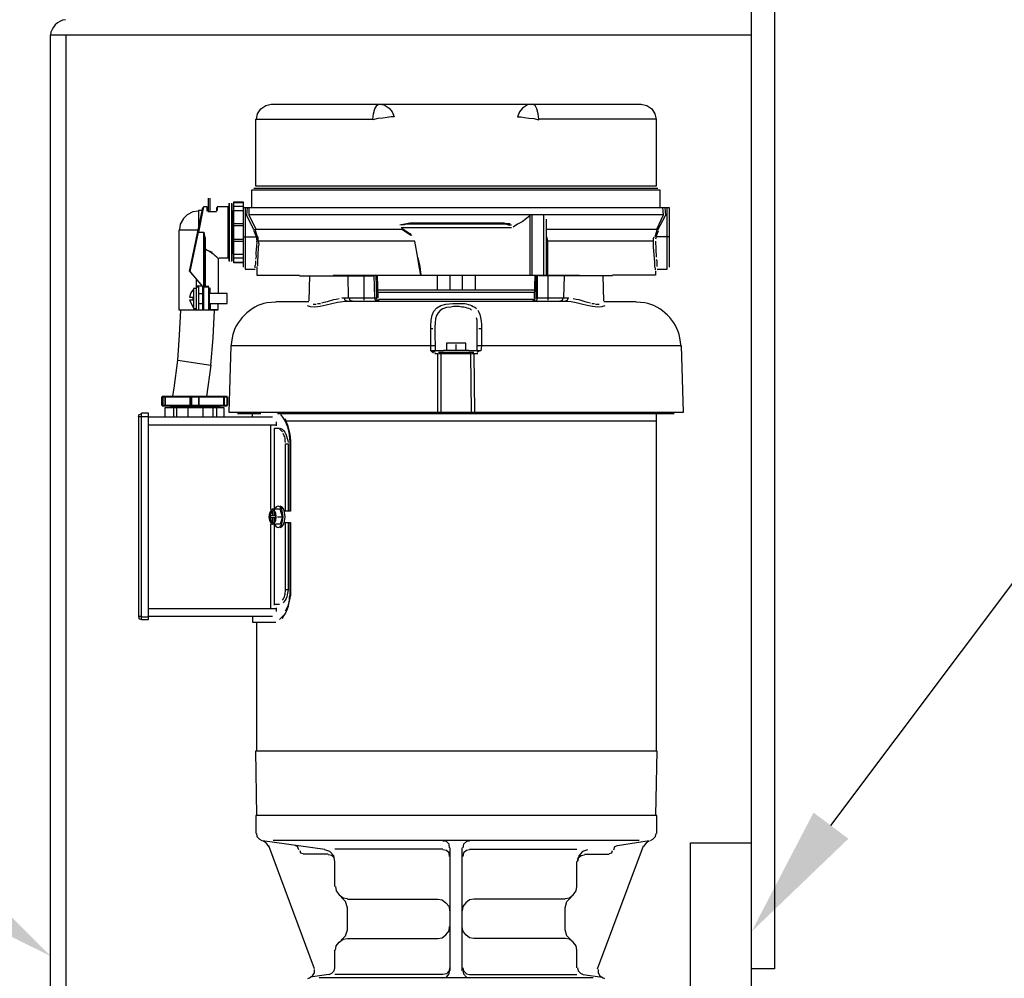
# Model space of a CAD drawing. Header units: inches. Extents: x -165 to 872, y 12 to 168.
# Tile 13 of 17: x 459 to 475, y 135 to 150. Entities that reach past the tile are written whole.
import ezdxf
from ezdxf import colors
from ezdxf.entities.mleader import LeaderData, LeaderLine
from ezdxf.math import Vec2, Vec3

# ---------------------------------------------------------------- set-up
doc = ezdxf.new("R2010")
doc.units = ezdxf.units.IN
doc.header["$MEASUREMENT"] = 0
for name, color, linetype in [('A-ANNO-DIMS', 1, 'Continuous'), ('A-DETL-MEDM', 3, 'Continuous'), ('A-DETL-THIN', 1, 'Continuous'), ('S-ANNO-NOTE', 2, 'Continuous')]:
    doc.layers.add(name, color=color, linetype=linetype)
doc.styles.add('Annotative', font='romans.shx', dxfattribs={"width": 0.8, "height": 0.125})
doc.dimstyles.new('Annotative', dxfattribs={"dimscale": 0, "dimtxt": 0.125, "dimasz": 0.125, "dimexe": 0.18, "dimexo": 0.0625, "dimgap": 0.09, "dimtad": 1, "dimdec": 3, "dimzin": 3, "dimdsep": 46, "dimlunit": 4, "dimtxsty": 'Annotative', "dimcen": 0.09, "dimclrt": 2, "dimazin": 2, "dimtfac": 1, "dimtdec": 3, "dimtmove": 0, "dimatfit": 0, "dimfxl": 1, "dimtfill": 1, "dimfrac": 2, "dimtolj": 1, "dimtzin": 0, "dimarcsym": 0})

# ---------------------------------------------------------------- blocks, each defined once
blk = doc.blocks.new('*D16')
at = {"layer": 'A-ANNO-DIMS', "color": 0, "lineweight": -2, "transparency": 16777216}
for p, q in [((459.709, 150.679), (459.709, 166.701)), ((471.143, 150.679), (471.143, 166.701)), ((469.643, 164.541), (461.209, 164.541))]:
    blk.add_line(p, q, dxfattribs=at)
at = {"layer": 'A-ANNO-DIMS', "color": 0, "transparency": 16777216}
for points in [[(461.209, 164.791), (461.209, 164.291), (459.709, 164.541)], [(469.643, 164.791), (469.643, 164.291), (471.143, 164.541)]]:
    blk.add_solid(points, dxfattribs=at)
at = {"layer": 'Defpoints', "color": 0, "transparency": 16777216}
for p in [(459.709, 164.541), (459.709, 149.929), (471.143, 149.929)]:
    blk.add_point(p, dxfattribs=at)
at = {"layer": 'A-ANNO-DIMS', "color": 2, "transparency": 16777216, "char_height": 1.5, "attachment_point": 5, "style": 'Annotative', "bg_fill": 3, "box_fill_scale": 1.25, "bg_fill_color": 256, "bg_fill_true_color": 13158600, "bg_fill_transparency": 0}
for s, insert in [('\\A1;1\'-6"', (465.426, 166.514)), ('\\A1;MAX\\P', (465.426, 162.711))]:
    blk.add_mtext(s, dxfattribs=dict(at, insert=insert))

msp = doc.modelspace()

# ---------------------------------------------------------------- linework, layer by layer
at = {"layer": 'A-DETL-MEDM', "lineweight": -3}
for p, q in [((471.1427, 99.112), (471.1427, 160.891)), ((471.516, 160.891), (471.516, 134.6996)), ((459.7088, 123.8091), (459.7088, 149.929)), ((471.1427, 149.929), (459.7088, 149.929)), ((459.9588, 149.929), (459.9588, 123.8091)), ((470.1461, 124.3064), (470.1461, 136.7532)), ((470.1461, 136.7532), (471.1427, 136.7532)), ((471.516, 134.6996), (471.1427, 134.6996))]:
    msp.add_line(p, q, dxfattribs=at)
msp.add_arc((459.9914, 149.9005), 0.2841, 97.26286, 174.2337, dxfattribs=at)
at = {"layer": 'A-DETL-THIN', "lineweight": -3}
for p, q in [((463.0872, 148.6491), (463.138, 148.7304)), ((463.138, 148.7304), (463.2194, 148.7813)), ((463.2194, 148.7813), (463.3109, 148.8016)), ((463.3109, 148.8016), (469.3414, 148.8016)), ((464.9787, 148.6491), (464.9991, 148.7304)), ((464.9991, 148.7304), (465.0296, 148.7813)), ((465.0296, 148.7813), (465.0702, 148.8016)), ((465.0702, 148.8016), (465.1516, 148.7915)), ((465.1516, 148.7915), (465.233, 148.7406)), ((465.233, 148.7406), (465.2838, 148.6796)), ((467.4092, 148.7406), (467.3584, 148.6796)), ((467.4906, 148.7915), (467.4092, 148.7406)), ((467.5719, 148.8016), (467.4906, 148.7915)), ((467.6126, 148.7813), (467.5719, 148.8016)), ((467.6431, 148.7304), (467.6126, 148.7813)), ((467.6635, 148.6491), (467.6431, 148.7304)), ((469.3414, 148.8016), (469.433, 148.7813)), ((469.433, 148.7813), (469.5143, 148.7304)), ((469.5143, 148.7304), (469.5652, 148.6491)), ((463.0567, 147.4662), (463.0567, 148.5576)), ((463.0567, 148.5576), (464.9686, 148.5576)), ((463.0669, 148.5576), (463.0872, 148.6491)), ((464.9686, 148.5576), (464.9787, 148.6491)), ((465.0499, 148.5677), (464.9686, 148.5474)), ((465.1313, 148.5779), (465.0499, 148.5677)), ((465.2025, 148.5881), (465.1313, 148.5779)), ((465.2635, 148.5982), (465.2025, 148.5881)), ((465.3143, 148.5982), (465.2635, 148.5982)), ((465.2838, 148.6796), (465.3143, 148.5982)), ((467.3584, 148.6796), (467.3279, 148.5982)), ((467.3279, 148.5982), (467.3787, 148.5982)), ((467.3787, 148.5982), (467.4397, 148.5881)), ((467.4397, 148.5881), (467.5109, 148.5779)), ((467.5109, 148.5779), (467.5923, 148.5677)), ((467.5923, 148.5677), (467.6736, 148.5474)), ((467.6736, 148.5576), (467.6635, 148.6491)), ((469.5855, 148.5576), (467.6736, 148.5576)), ((469.5652, 148.6491), (469.5855, 148.5576)), ((469.5855, 148.5576), (469.5855, 147.4662)), ((462.9957, 147.1205), (462.9957, 147.4052)), ((462.9957, 147.4052), (469.6465, 147.4052)), ((463.0262, 147.4357), (469.616, 147.4357)), ((469.5855, 147.4662), (463.0567, 147.4662)), ((469.6465, 147.4052), (469.6465, 147.1205)), ((462.2838, 147.273), (462.2838, 147.0493)), ((462.3143, 147.0493), (462.3143, 147.273)), ((461.9787, 146.073), (462.1923, 147.1205)), ((462.2024, 147.1306), (462.1211, 146.7137)), ((462.2635, 147.1306), (462.2024, 147.1306)), ((462.2635, 147.0595), (462.2635, 147.1306)), ((462.2736, 147.0595), (462.2736, 147.1205)), ((462.416, 147.1205), (462.416, 147.0595)), ((462.6092, 147.1306), (462.4262, 147.1306)), ((462.4262, 147.1306), (462.4262, 147.0696)), ((462.6092, 146.2967), (462.6092, 147.1306)), ((462.6194, 147.1815), (462.6194, 146.2459)), ((462.6296, 146.2357), (462.6296, 147.1917)), ((462.6601, 147.1917), (462.6601, 146.2357)), ((462.6702, 146.2459), (462.6702, 147.1815)), ((462.7008, 146.2154), (462.7008, 147.212)), ((462.7008, 147.212), (462.8533, 147.212)), ((462.7008, 147.2018), (462.8533, 147.2018)), ((462.7008, 147.1408), (462.8533, 147.1408)), ((462.8533, 147.212), (462.8533, 146.1442)), ((462.8533, 147.1205), (469.7991, 147.1205)), ((462.8838, 147.1205), (462.8838, 146.1137)), ((462.9143, 146.9883), (462.9245, 147.1205)), ((462.9448, 147.1205), (462.9448, 146.9984)), ((469.7075, 146.9984), (469.6974, 147.1205)), ((469.7279, 147.1205), (469.7381, 146.9883)), ((469.7686, 146.1137), (469.7686, 147.1205)), ((469.7991, 147.1205), (469.7991, 146.1442)), ((461.877, 146.9374), (461.8262, 146.8459)), ((461.938, 146.9984), (461.877, 146.9374)), ((462.0296, 147.0493), (461.938, 146.9984)), ((462.1211, 147.0595), (462.0296, 147.0493)), ((462.1819, 147.0696), (462.1211, 147.0696)), ((462.1211, 147.0696), (462.1211, 146.7713)), ((462.416, 147.0493), (462.2736, 147.0493)), ((462.6804, 146.3578), (462.6804, 147.0696)), ((462.7008, 147.0696), (462.8533, 147.0696)), ((463.0262, 146.7544), (462.9143, 146.9883)), ((469.7075, 146.9984), (462.9448, 146.9984)), ((462.9448, 146.9984), (463.0567, 146.7645)), ((467.4703, 146.9374), (467.3991, 146.8866)), ((467.5313, 146.9883), (467.4703, 146.9374)), ((467.5313, 146.012), (467.5313, 146.9883)), ((467.5618, 146.9984), (467.5618, 146.012)), ((467.755, 146.012), (467.755, 146.9984)), ((467.7957, 146.9273), (467.7957, 146.012)), ((469.5957, 146.7645), (469.7075, 146.9984)), ((469.616, 146.7544), (469.7381, 146.9883)), ((461.8262, 146.8459), (461.816, 146.7544)), ((462.7008, 146.8561), (462.8533, 146.8561)), ((462.7008, 146.8256), (462.8533, 146.8256)), ((463.0567, 146.7645), (463.0262, 146.7544)), ((463.0872, 146.6425), (463.0475, 146.7615)), ((463.0567, 146.7645), (465.4364, 146.7645)), ((465.4058, 146.8357), (465.5686, 146.8662)), ((465.477, 146.8357), (465.4262, 146.8357)), ((467.2262, 146.7849), (465.4262, 146.7849)), ((465.5889, 146.6628), (465.4364, 146.7645)), ((465.4465, 146.7747), (465.5686, 146.6934)), ((465.5075, 146.8459), (465.477, 146.8357)), ((467.1448, 146.8459), (465.5075, 146.8459)), ((465.5686, 146.8662), (467.1041, 146.8662)), ((467.1041, 146.8662), (467.1347, 146.8561)), ((467.1347, 146.8561), (467.2058, 146.8561)), ((467.1448, 146.8459), (467.1753, 146.8357)), ((467.1753, 146.8357), (467.2262, 146.8357)), ((467.3279, 146.8459), (467.2567, 146.7951)), ((467.3991, 146.8866), (467.3279, 146.8459)), ((467.7957, 146.7645), (469.5957, 146.7645)), ((469.6058, 146.7645), (469.5652, 146.6425)), ((461.8058, 145.4425), (461.8058, 146.7544)), ((461.8058, 146.7544), (462.1176, 146.7544)), ((461.9889, 146.073), (462.1211, 146.7137)), ((462.1211, 146.7137), (462.2126, 146.7137)), ((462.2126, 145.8188), (462.2126, 146.7137)), ((462.2126, 146.7137), (462.2228, 146.6527)), ((462.2228, 146.6527), (462.2228, 145.8289)), ((462.2228, 146.6527), (462.233, 146.6222)), ((462.233, 146.6222), (462.233, 145.8289)), ((462.7008, 146.6018), (462.8533, 146.6018)), ((462.8533, 146.6425), (463.0669, 146.6425)), ((463.0669, 146.6425), (463.0262, 146.7442)), ((463.0669, 146.6425), (463.0669, 146.6018)), ((463.0669, 146.6018), (463.077, 146.5713)), ((463.0974, 146.5713), (463.0974, 146.6425)), ((465.5686, 146.6934), (465.5991, 146.6628)), ((467.7957, 146.6527), (467.8058, 146.6222)), ((467.8058, 146.6222), (467.816, 146.5713)), ((469.5448, 146.612), (469.555, 146.6425)), ((469.5448, 146.4696), (469.5448, 146.612)), ((469.5855, 146.6425), (469.5753, 146.6018)), ((469.5855, 146.6425), (469.6262, 146.7442)), ((469.7991, 146.6425), (469.5855, 146.6425)), ((462.7008, 146.5713), (462.8533, 146.5713)), ((463.0974, 146.4696), (463.0872, 146.2256)), ((465.6499, 146.5713), (463.0974, 146.5713)), ((463.0974, 146.5713), (463.1075, 146.5205)), ((463.1075, 146.5205), (463.0974, 146.4696)), ((465.7008, 146.2967), (465.6499, 146.5713)), ((469.5448, 146.5713), (467.816, 146.5713)), ((467.816, 146.5713), (467.816, 146.012)), ((469.5652, 146.2256), (469.5448, 146.4696)), ((469.5753, 146.5713), (469.5855, 146.3069)), ((462.2496, 146.4302), (462.2838, 146.4188)), ((462.2838, 146.4188), (462.3448, 146.3883)), ((462.4465, 146.2866), (462.4465, 145.7171)), ((462.4567, 146.2967), (462.6092, 146.2967)), ((462.7008, 146.3578), (462.8533, 146.3578)), ((462.7008, 146.2967), (462.8533, 146.2967)), ((463.0567, 146.2764), (463.0669, 146.3171)), ((465.7211, 146.1544), (465.7008, 146.2967)), ((465.7008, 146.2967), (465.7313, 146.1544)), ((462.7008, 146.2256), (462.8533, 146.2256)), ((462.8533, 146.2154), (462.7008, 146.2154)), ((463.077, 146.1544), (463.077, 146.012)), ((463.0872, 146.2256), (463.0872, 146.1645)), ((465.7516, 146.012), (465.7211, 146.1544)), ((465.7313, 146.1544), (465.7516, 146.012)), ((469.5652, 146.1747), (469.5652, 146.2256)), ((469.5855, 146.2764), (469.5957, 146.2459)), ((469.5957, 146.2459), (469.5957, 146.1544)), ((462.1923, 145.8289), (461.9889, 146.073)), ((462.1923, 145.8289), (461.9889, 146.0628)), ((462.8838, 146.1137), (463.0465, 146.1137)), ((463.077, 146.012), (463.7686, 146.012)), ((463.7686, 146.0018), (464.9787, 146.0018)), ((463.9313, 146.0018), (463.9211, 145.5951)), ((464.3177, 146.012), (468.3347, 146.012)), ((464.5719, 145.6459), (464.5618, 146.0018)), ((464.8262, 145.6052), (464.8262, 146.0018)), ((464.9991, 145.6459), (464.9889, 146.012)), ((465.0296, 145.6459), (465.0194, 146.012)), ((465.0397, 146.012), (465.0499, 145.6459)), ((466.016, 146.012), (466.016, 145.7679)), ((466.2296, 145.7679), (466.2296, 146.012)), ((466.4228, 146.012), (466.4228, 145.7679)), ((466.6364, 146.012), (466.6364, 145.7679)), ((467.6025, 145.6459), (467.6126, 146.012)), ((467.6228, 146.012), (467.6228, 145.6459)), ((467.6533, 145.6459), (467.6533, 146.012)), ((468.8736, 146.0018), (467.6736, 146.0018)), ((467.8262, 145.6052), (467.8262, 146.0018)), ((468.0804, 145.6459), (468.0906, 146.0018)), ((468.7313, 145.5951), (468.7211, 146.0018)), ((469.5753, 146.012), (468.8736, 146.012)), ((469.5753, 146.0832), (469.5753, 146.012)), ((469.6058, 146.1137), (469.7686, 146.1137)), ((462.0906, 145.7984), (462.0397, 145.7984)), ((462.0397, 145.7984), (462.0397, 145.473)), ((462.0906, 145.4425), (462.0906, 145.9459)), ((462.0906, 145.8391), (462.1838, 145.8391)), ((462.1313, 145.8188), (462.0906, 145.8188)), ((462.1313, 145.4425), (462.1313, 145.8188)), ((462.294, 145.8289), (462.1923, 145.8289)), ((462.1923, 145.4527), (462.1923, 145.8188)), ((462.2024, 145.8289), (462.2024, 145.4425)), ((462.294, 145.8188), (462.2024, 145.8188)), ((462.294, 145.4425), (462.294, 145.8188)), ((462.3041, 145.4527), (462.3041, 145.8086)), ((462.3143, 145.7171), (462.3143, 145.8086)), ((461.9991, 145.7273), (461.9787, 145.6561)), ((461.9787, 145.6561), (462.0296, 145.6561)), ((462.0397, 145.7883), (461.9991, 145.7273)), ((462.0296, 145.6561), (462.0296, 145.6052)), ((462.1313, 145.7171), (462.1923, 145.7171)), ((462.5889, 145.7171), (462.3041, 145.7171)), ((462.5889, 145.5544), (462.5889, 145.7171)), ((464.4601, 145.6459), (465.0296, 145.6459)), ((464.5008, 145.6459), (464.5109, 145.6052)), ((464.5821, 145.6459), (464.5923, 145.6052)), ((465.0092, 145.6052), (464.9991, 145.6459)), ((465.0397, 145.6052), (465.0296, 145.6459)), ((467.6058, 145.7679), (465.0465, 145.7679)), ((465.0474, 145.7374), (467.605, 145.7374)), ((467.6025, 145.6052), (467.6126, 145.6459)), ((467.6228, 145.6459), (468.1618, 145.6459)), ((467.6431, 145.6052), (467.6533, 145.6459)), ((468.0601, 145.6052), (468.0703, 145.6459)), ((468.1414, 145.6052), (468.1516, 145.6459)), ((462.0296, 145.6052), (461.9787, 145.6052)), ((461.9787, 145.6052), (462.0397, 145.4832)), ((462.1313, 145.5544), (462.1923, 145.5544)), ((462.3041, 145.5544), (462.5889, 145.5544)), ((462.3143, 145.5544), (462.3143, 145.4527)), ((462.4465, 145.4527), (462.4465, 145.5544)), ((463.3821, 145.5747), (463.2397, 145.5645)), ((463.3821, 145.5849), (463.9211, 145.5849)), ((463.9923, 145.5442), (464.0431, 145.5442)), ((464.0635, 145.5544), (464.1143, 145.5544)), ((464.1347, 145.5645), (464.1753, 145.5747)), ((464.1753, 145.5747), (464.2262, 145.5849)), ((464.2262, 145.5849), (464.3279, 145.6154)), ((464.3279, 145.6154), (464.3686, 145.6256)), ((464.3686, 145.6256), (464.4194, 145.6357)), ((464.5109, 145.6052), (464.5414, 145.5951)), ((468.1414, 145.5849), (464.5414, 145.5849)), ((464.5923, 145.6052), (464.633, 145.5951)), ((465.0397, 145.5951), (465.0092, 145.6052)), ((465.0702, 145.5951), (465.0397, 145.6052)), ((467.5923, 145.6154), (465.0601, 145.6154)), ((466.2804, 145.5035), (466.2397, 145.4934)), ((466.2702, 145.5544), (466.433, 145.5544)), ((466.3719, 145.5035), (466.2804, 145.5035)), ((467.5719, 145.5951), (467.6025, 145.6052)), ((467.6126, 145.5951), (467.6431, 145.6052)), ((468.0194, 145.5951), (468.0601, 145.6052)), ((468.1109, 145.5951), (468.1414, 145.6052)), ((468.233, 145.6357), (468.2838, 145.6256)), ((468.2838, 145.6256), (468.3245, 145.6154)), ((468.3245, 145.6154), (468.4262, 145.5849)), ((468.4262, 145.5849), (468.4669, 145.5747)), ((468.4669, 145.5747), (468.5177, 145.5645)), ((468.538, 145.5544), (468.5787, 145.5544)), ((468.5991, 145.5442), (468.6601, 145.5442)), ((468.7313, 145.5849), (469.2601, 145.5849)), ((469.4025, 145.5645), (469.2601, 145.5747)), ((462.4465, 145.4425), (461.8058, 145.4425)), ((461.816, 145.0357), (461.8363, 145.4425)), ((462.0397, 145.473), (462.0906, 145.473)), ((462.3041, 145.4527), (462.4465, 145.4527)), ((462.3652, 144.9951), (462.3855, 145.4425)), ((466.6669, 145.2798), (466.6567, 145.3205)), ((465.9753, 145.1679), (465.9753, 145.1171)), ((466.6669, 144.7815), (466.6669, 145.2798)), ((461.7866, 144.6268), (461.816, 145.0357)), ((462.3245, 144.5476), (462.3652, 144.9951)), ((462.6702, 144.9951), (462.6495, 144.8502)), ((465.9448, 145.1374), (465.9041, 145.1374)), ((465.9143, 144.7815), (465.9143, 145.0764)), ((465.9753, 145.1171), (465.9855, 144.7815)), ((466.738, 145.1374), (466.6974, 145.1374)), ((466.738, 145.0764), (466.738, 144.8628)), ((469.9923, 144.8527), (469.9719, 144.9951)), ((462.6499, 144.8628), (462.6194, 143.7823)), ((465.9753, 144.8628), (462.6499, 144.8628)), ((466.4838, 144.9035), (466.1686, 144.9035)), ((466.1686, 144.9035), (466.1686, 144.7917)), ((466.3211, 144.8832), (466.3211, 144.7917)), ((466.4838, 144.7917), (466.4838, 144.9035)), ((470.0025, 144.8628), (466.677, 144.8628)), ((466.738, 144.8628), (466.7279, 144.7815)), ((470.033, 143.7823), (470.0025, 144.8628)), ((465.955, 144.7408), (465.9143, 144.7815)), ((466.1177, 144.7815), (465.9143, 144.7815)), ((465.9448, 144.7815), (465.9855, 144.7612)), ((466.0262, 144.7306), (465.9753, 144.7306)), ((466.0262, 143.7823), (466.0262, 144.7306)), ((466.0364, 144.7612), (466.616, 144.7612)), ((466.5652, 144.7306), (466.0364, 144.7306)), ((466.077, 144.7306), (466.077, 143.7823)), ((466.1177, 144.7917), (466.5347, 144.7917)), ((466.7279, 144.7815), (466.5347, 144.7815)), ((466.5753, 143.7823), (466.5652, 144.7306)), ((466.677, 144.7306), (466.5753, 144.7306)), ((466.616, 144.7306), (466.6262, 143.7823)), ((466.6669, 144.7612), (466.7075, 144.7815)), ((461.7245, 144.1713), (461.7866, 144.6268)), ((461.7866, 144.6268), (462.3245, 144.5476)), ((462.3245, 144.5476), (462.2519, 144.0365)), ((462.5889, 144.0365), (461.5313, 144.0365)), ((461.5414, 144.0365), (461.5414, 143.884)), ((461.5719, 144.0365), (461.5719, 143.884)), ((461.7041, 144.0467), (461.7245, 144.1713)), ((462.5482, 143.884), (462.5482, 144.0365)), ((462.5889, 143.884), (462.5889, 144.0365)), ((462.5991, 144.0264), (461.5211, 144.0264)), ((461.5211, 144.0264), (461.5211, 143.8942)), ((461.5211, 143.8942), (462.5991, 143.8942)), ((461.5313, 144.0264), (461.5313, 143.8942)), ((461.5313, 143.884), (462.5889, 143.884)), ((461.5821, 144.0264), (461.5821, 143.8942)), ((461.6533, 143.8738), (462.477, 143.8738)), ((461.9889, 143.8942), (461.9889, 144.0264)), ((461.9991, 144.0264), (461.9991, 143.8942)), ((462.0092, 144.0264), (462.0092, 143.8942)), ((462.1211, 144.0264), (462.1211, 143.8942)), ((462.1313, 144.0264), (462.1313, 143.8942)), ((462.538, 143.8942), (462.538, 144.0264)), ((462.5991, 144.0264), (462.5991, 143.8942)), ((461.1448, 143.701), (461.155, 143.7416)), ((461.155, 143.7416), (461.1957, 143.7518)), ((461.1957, 140.3959), (461.1957, 143.762)), ((461.3075, 143.762), (461.1957, 143.762)), ((461.1957, 143.7111), (461.3075, 143.7111)), ((461.3075, 140.3959), (461.3075, 143.762)), ((461.5821, 143.701), (461.5821, 143.8535)), ((461.5821, 143.8535), (462.538, 143.8535)), ((461.7143, 143.8535), (461.7143, 143.701)), ((461.7652, 143.8535), (461.7652, 143.701)), ((461.9482, 143.8535), (461.9482, 143.701)), ((462.1923, 143.8535), (462.1923, 143.701)), ((462.355, 143.8535), (462.355, 143.701)), ((462.416, 143.8535), (462.416, 143.701)), ((462.538, 143.8535), (462.538, 143.701)), ((462.6194, 143.7823), (470.033, 143.7823)), ((463.138, 143.7518), (462.7618, 143.7518)), ((463.0058, 143.701), (463.0058, 143.7518)), ((469.8804, 143.7518), (463.4126, 143.7518)), ((463.7482, 143.762), (463.677, 143.762)), ((464.6126, 143.762), (464.2974, 143.762)), ((464.8262, 143.762), (465.955, 143.762)), ((465.955, 143.7721), (466.1177, 143.7721)), ((466.5347, 143.7721), (466.6974, 143.7721)), ((466.6974, 143.762), (467.755, 143.762)), ((467.7652, 143.762), (467.8262, 143.762)), ((468.0296, 143.7518), (468.0194, 143.7823)), ((468.355, 143.762), (468.0397, 143.762)), ((468.9042, 143.762), (468.9753, 143.762)), ((469.2397, 143.762), (469.4431, 143.762)), ((469.4533, 143.762), (469.5143, 143.762)), ((469.5855, 143.7518), (469.5855, 138.2566)), ((469.7686, 143.7823), (469.7787, 143.7518)), ((461.1957, 143.701), (461.1448, 143.701)), ((461.1448, 143.701), (461.1448, 140.4467)), ((461.3075, 143.701), (463.3313, 143.701)), ((463.3923, 143.5688), (461.3075, 143.5688)), ((463.3008, 142.1959), (463.3008, 143.5688)), ((463.3923, 143.6196), (463.3923, 143.5586)), ((463.555, 143.6399), (469.5855, 143.6399)), ((463.3618, 142.1959), (463.3618, 143.5179)), ((463.3618, 143.5179), (463.4431, 143.5179)), ((463.494, 143.4569), (463.4431, 143.5077)), ((463.5448, 143.284), (463.5347, 143.3145)), ((463.5448, 142.1654), (463.5448, 143.2637)), ((463.5448, 143.2637), (463.5855, 143.2637)), ((463.5855, 143.2637), (463.5855, 142.1654)), ((463.616, 142.1654), (463.616, 143.2942)), ((463.6262, 143.3349), (463.6262, 142.1654)), ((463.2804, 142.1349), (463.2702, 142.0738)), ((463.3008, 142.1755), (463.2804, 142.1349)), ((463.2906, 142.1247), (463.2804, 142.0738)), ((463.3109, 142.1654), (463.2906, 142.1247)), ((463.3109, 142.1552), (463.2906, 142.1043)), ((463.3313, 142.1959), (463.3008, 142.1755)), ((463.4533, 142.1959), (463.3313, 142.1959)), ((463.3618, 142.1755), (463.3313, 142.1959)), ((463.3618, 142.1654), (463.3313, 142.1755)), ((463.3313, 142.0942), (463.3313, 142.1755)), ((463.3516, 142.1755), (463.3516, 142.0942)), ((463.3923, 142.2365), (463.3618, 142.1959)), ((463.3821, 142.1349), (463.3618, 142.1755)), ((463.3719, 142.1247), (463.3618, 142.1654)), ((463.3821, 142.0738), (463.3719, 142.1247)), ((463.3923, 142.0738), (463.3821, 142.1349)), ((463.4228, 142.2467), (463.3923, 142.2365)), ((463.4533, 142.2365), (463.4228, 142.2467)), ((463.4838, 142.2365), (463.4533, 142.2467)), ((463.4838, 142.1959), (463.4533, 142.2365)), ((463.494, 142.0738), (463.4533, 142.1959)), ((463.5143, 142.1959), (463.4838, 142.2365)), ((463.5041, 142.0738), (463.4838, 142.1959)), ((463.5245, 142.145), (463.5143, 142.1959)), ((463.6262, 142.1654), (463.5204, 142.1654)), ((463.5347, 142.0738), (463.5245, 142.145)), ((463.2702, 142.0738), (463.2804, 142.0128)), ((463.2804, 142.0738), (463.2906, 142.023)), ((463.2804, 142.0128), (463.3008, 141.9721)), ((463.2906, 142.1043), (463.2906, 142.0433)), ((463.2906, 142.0942), (463.378, 142.0942)), ((463.3821, 142.0637), (463.2906, 142.0535)), ((463.3313, 142.0535), (463.2906, 142.0535)), ((463.2906, 142.0433), (463.3109, 141.9925)), ((463.2906, 142.023), (463.3109, 141.9823)), ((463.3008, 141.9721), (463.3313, 141.9518)), ((463.3008, 140.5789), (463.3008, 141.9518)), ((463.3719, 141.9518), (463.3109, 141.9518)), ((463.3313, 142.0535), (463.3821, 142.0637)), ((463.3313, 141.9721), (463.3313, 142.0535)), ((463.3313, 141.9721), (463.3618, 141.9823)), ((463.3313, 141.9518), (463.3618, 141.9721)), ((463.3516, 142.0576), (463.3516, 141.9721)), ((463.3618, 141.9823), (463.3719, 142.023)), ((463.3618, 141.9721), (463.3821, 142.0128)), ((463.3618, 140.6298), (463.3618, 141.9518)), ((463.3618, 141.9518), (463.3923, 141.9111)), ((463.3719, 142.023), (463.3821, 142.0738)), ((463.3821, 142.0128), (463.3923, 142.0738)), ((463.4533, 141.9518), (463.3821, 141.9518)), ((463.4126, 142.0738), (463.494, 142.0738)), ((463.494, 142.0738), (463.4533, 141.9518)), ((463.4533, 141.9111), (463.4838, 141.9518)), ((463.4838, 141.9518), (463.5041, 142.0738)), ((463.4838, 141.9111), (463.5143, 141.9518)), ((463.5143, 141.9518), (463.5245, 142.0026)), ((463.5204, 141.9823), (463.6262, 141.9823)), ((463.5245, 142.0026), (463.5347, 142.0738)), ((463.5448, 140.884), (463.5448, 141.9823)), ((463.5855, 141.9823), (463.5855, 140.884)), ((463.616, 140.8026), (463.616, 141.9823)), ((463.6262, 141.9823), (463.6262, 140.7823)), ((463.3923, 141.9111), (463.4228, 141.901)), ((463.4228, 141.901), (463.4533, 141.9111)), ((463.4533, 141.901), (463.4838, 141.9111)), ((463.5855, 140.884), (463.5448, 140.884)), ((463.5855, 140.6196), (463.5957, 140.6603)), ((463.5957, 140.6603), (463.6058, 140.7111)), ((463.6058, 140.762), (463.616, 140.8026)), ((463.6058, 140.7111), (463.6058, 140.762)), ((461.3075, 140.5789), (463.3923, 140.5789)), ((463.4431, 140.6399), (463.3719, 140.6399)), ((463.3923, 140.5891), (463.3923, 140.5281)), ((463.5448, 140.5382), (463.5855, 140.6196)), ((461.1957, 140.4467), (461.1448, 140.4467)), ((461.1448, 140.4467), (461.155, 140.406)), ((461.155, 140.406), (461.1957, 140.3959)), ((461.3075, 140.4365), (461.1957, 140.4365)), ((461.1957, 140.3959), (461.3075, 140.3959)), ((463.3313, 140.4467), (461.3075, 140.4467)), ((463.0058, 140.4467), (463.0058, 140.3552)), ((463.0058, 140.3552), (463.3821, 140.3552)), ((463.0669, 140.3552), (463.0669, 138.2566)), ((463.4431, 140.3959), (463.5196, 140.4724)), ((463.494, 140.4162), (463.5143, 140.4569)), ((463.077, 137.2013), (463.0567, 138.2566)), ((463.0567, 138.2566), (469.5957, 138.2566)), ((469.5957, 138.2566), (469.5753, 137.2013)), ((469.5957, 137.2013), (463.0567, 137.2013)), ((463.0567, 137.2013), (463.0567, 136.9064)), ((469.5957, 136.9064), (469.5957, 137.2013)), ((463.0669, 136.9064), (463.077, 136.8555)), ((463.077, 136.8555), (463.1177, 136.8148)), ((463.1177, 136.8148), (463.1584, 136.7945)), ((469.494, 136.7945), (469.5347, 136.8148)), ((469.5347, 136.8148), (469.5753, 136.8555)), ((469.5753, 136.8555), (469.5855, 136.9064)), ((463.1686, 136.7945), (464.1855, 136.6521)), ((463.2296, 136.7538), (463.1787, 136.7843)), ((463.2702, 136.6928), (463.2296, 136.7538)), ((464.0126, 134.6969), (463.2702, 136.703)), ((469.3109, 136.7945), (463.3414, 136.7945)), ((463.738, 136.6928), (463.6974, 136.7131)), ((463.7584, 136.6419), (463.738, 136.6928)), ((466.1075, 136.6521), (464.3482, 136.6521)), ((466.1686, 136.7742), (466.1075, 136.7843)), ((466.2092, 136.7335), (466.1686, 136.7742)), ((466.2194, 136.6725), (466.2092, 136.7335)), ((466.2296, 134.6664), (466.2296, 136.6725)), ((466.4228, 134.6664), (466.4228, 136.6725)), ((466.4431, 136.7335), (466.433, 136.6725)), ((466.494, 136.7742), (466.4431, 136.7335)), ((466.5448, 136.7843), (466.494, 136.7742)), ((466.5448, 136.6521), (468.294, 136.6521)), ((468.6296, 134.6969), (469.3821, 136.703)), ((468.894, 136.6419), (468.9143, 136.6928)), ((468.9143, 136.6928), (468.955, 136.7131)), ((468.955, 136.7131), (469.4736, 136.7945)), ((469.4228, 136.7538), (469.3821, 136.6928)), ((469.4736, 136.7843), (469.4228, 136.7538)), ((463.7787, 136.6318), (463.7889, 136.5911)), ((463.7889, 136.5911), (463.8296, 136.5809)), ((464.2363, 136.5708), (463.8296, 136.5708)), ((464.2669, 136.6114), (464.1855, 136.6419)), ((464.2974, 136.5504), (464.2363, 136.5606)), ((464.3279, 136.5403), (464.2669, 136.6114)), ((464.338, 136.5097), (464.2974, 136.5504)), ((464.3482, 136.4487), (464.3279, 136.5403)), ((464.3482, 136.4487), (464.338, 136.5097)), ((466.1686, 136.6318), (466.1075, 136.6419)), ((466.2092, 136.5911), (466.1686, 136.6318)), ((466.2194, 136.5301), (466.2092, 136.5911)), ((466.4431, 136.5911), (466.433, 136.5301)), ((466.494, 136.6318), (466.4431, 136.5911)), ((466.5448, 136.6419), (466.494, 136.6318)), ((468.3245, 136.5403), (468.3042, 136.4487)), ((468.3042, 136.4487), (468.3143, 136.5097)), ((468.3143, 136.5097), (468.3652, 136.5504)), ((468.3855, 136.6114), (468.3245, 136.5403)), ((468.3652, 136.5504), (468.416, 136.5606)), ((468.4669, 136.6419), (468.3855, 136.6114)), ((468.416, 136.5708), (468.8228, 136.5708)), ((468.8228, 136.5809), (468.8635, 136.5911)), ((468.8635, 136.5911), (468.8736, 136.6318)), ((464.3482, 136.0408), (464.3482, 136.4487)), ((468.294, 136.0408), (468.294, 136.4487)), ((464.3584, 136.0408), (464.3686, 135.9696)), ((468.2838, 135.9696), (468.294, 136.0408)), ((464.3686, 135.9696), (464.4194, 135.9086)), ((464.4194, 135.9086), (464.4804, 135.8577)), ((464.5211, 135.7967), (464.4499, 135.8679)), ((464.4804, 135.8577), (464.5516, 135.8475)), ((468.1008, 135.8475), (468.1719, 135.8577)), ((468.1313, 135.7967), (468.2025, 135.8679)), ((468.1719, 135.8577), (468.233, 135.9086)), ((468.233, 135.9086), (468.2838, 135.9696)), ((464.5516, 135.695), (464.5211, 135.7967)), ((464.5516, 135.8374), (466.0262, 135.8374)), ((464.5516, 135.3376), (464.5516, 135.695)), ((466.0262, 135.8374), (466.0974, 135.8272)), ((466.0974, 135.8272), (466.1584, 135.7764)), ((466.1584, 135.7764), (466.2092, 135.7153)), ((466.2092, 135.7153), (466.2194, 135.6442)), ((466.433, 135.7153), (466.4228, 135.6442)), ((466.4838, 135.7764), (466.433, 135.7153)), ((466.5448, 135.8272), (466.4838, 135.7764)), ((466.616, 135.8374), (466.5448, 135.8272)), ((468.1008, 135.8374), (466.616, 135.8374)), ((468.1008, 135.695), (468.1313, 135.7967)), ((468.1008, 135.3376), (468.1008, 135.695)), ((466.2092, 135.3173), (466.2194, 135.3885)), ((466.433, 135.3173), (466.4228, 135.3885)), ((464.4499, 135.1647), (464.5211, 135.2359)), ((464.5211, 135.2359), (464.5516, 135.3376)), ((466.0262, 135.1952), (466.0974, 135.2054)), ((466.0974, 135.2054), (466.1584, 135.2563)), ((466.1584, 135.2563), (466.2092, 135.3173)), ((466.4838, 135.2563), (466.433, 135.3173)), ((466.5448, 135.2054), (466.4838, 135.2563)), ((466.616, 135.1952), (466.5448, 135.2054)), ((468.1313, 135.2359), (468.1008, 135.3376)), ((468.2025, 135.1647), (468.1313, 135.2359)), ((464.3584, 135.002), (464.3686, 135.0732)), ((464.3686, 135.0732), (464.4194, 135.1342)), ((464.4194, 135.1342), (464.4804, 135.1851)), ((464.4804, 135.1851), (464.5516, 135.1952)), ((464.5516, 135.1952), (466.0262, 135.1952)), ((468.1008, 135.1952), (466.616, 135.1952)), ((468.1719, 135.1851), (468.1008, 135.1952)), ((468.233, 135.1342), (468.1719, 135.1851)), ((468.2838, 135.0732), (468.233, 135.1342)), ((468.294, 135.002), (468.2838, 135.0732)), ((464.3482, 134.7173), (464.3482, 135.002)), ((468.294, 134.7173), (468.294, 135.002)), ((463.9313, 134.5546), (463.9821, 134.5851)), ((464.2465, 134.6054), (463.9472, 134.5641)), ((463.9821, 134.5851), (464.0126, 134.6359)), ((464.0126, 134.6359), (464.0126, 134.6868)), ((464.2567, 134.6054), (464.2974, 134.6258)), ((464.2974, 134.6258), (464.338, 134.6664)), ((464.338, 134.6664), (464.3482, 134.7173)), ((466.1075, 134.6054), (464.3482, 134.6054)), ((466.1686, 134.6156), (466.1075, 134.6054)), ((466.1075, 134.5546), (466.1686, 134.5647)), ((466.2092, 134.6664), (466.1686, 134.6156)), ((466.1686, 134.5647), (466.2092, 134.6156)), ((466.2194, 134.7173), (466.2092, 134.6664)), ((466.2092, 134.6156), (466.2194, 134.6664)), ((466.433, 134.7173), (466.4431, 134.6664)), ((466.433, 134.6664), (466.4431, 134.6156)), ((466.4431, 134.6664), (466.494, 134.6156)), ((466.4431, 134.6156), (466.494, 134.5647)), ((466.494, 134.6156), (466.5448, 134.6054)), ((466.494, 134.5647), (466.5448, 134.5546)), ((466.5448, 134.6054), (468.294, 134.6054)), ((468.3042, 134.7173), (468.3143, 134.6664)), ((468.3143, 134.6664), (468.355, 134.6258)), ((468.355, 134.6258), (468.3957, 134.6054)), ((468.3957, 134.6054), (468.7051, 134.5642)), ((468.6397, 134.6868), (468.6397, 134.6359)), ((468.6397, 134.6359), (468.6703, 134.5851)), ((468.6703, 134.5851), (468.7211, 134.5546)), ((463.9414, 134.5546), (463.9008, 134.5342)), ((468.5584, 134.5546), (464.094, 134.5546)), ((468.7516, 134.5342), (468.7109, 134.5546))]:
    msp.add_line(p, q, dxfattribs=at)
msp.add_arc((461.7877, 145.59), 0.9588, 46.59625, 62.32839, dxfattribs=at)
for points in [[(463.0669, 146.3171), (463.0592, 146.4306), (463.0825, 146.4686), (463.077, 146.5713)], [(463.0465, 146.134), (463.043, 146.2027), (463.0625, 146.1396), (463.0567, 146.2459)], [(469.5753, 146.1035), (469.5782, 146.1518), (469.5616, 146.1139), (469.5652, 146.1747)], [(463.2397, 145.5645), (462.9697, 145.5164), (462.7184, 145.2651), (462.6702, 144.9951)], [(464.5414, 145.5849), (464.3911, 145.5942), (464.0026, 145.4386), (463.9008, 145.5137)], [(465.9143, 145.0764), (465.8967, 145.3815), (465.9399, 145.5461), (466.2702, 145.5544)], [(466.2397, 145.4934), (466.0223, 145.4835), (465.986, 145.3678), (465.9753, 145.1679)], [(466.5753, 145.4425), (466.5336, 145.4898), (466.4241, 145.4884), (466.3719, 145.5035)], [(466.433, 145.5544), (466.5199, 145.5456), (466.5835, 145.5223), (466.6567, 145.473)], [(468.7516, 145.5137), (468.6523, 145.4432), (468.2769, 145.5815), (468.1414, 145.5849)], [(469.9719, 144.9951), (469.9238, 145.2651), (469.6725, 145.5164), (469.4025, 145.5645)], [(466.677, 145.4425), (466.7396, 145.3859), (466.7418, 145.1523), (466.738, 145.0764)], [(463.616, 143.2942), (463.6187, 143.4443), (463.566, 143.6323), (463.4635, 143.7416)], [(463.6262, 143.3349), (463.6179, 143.4516), (463.5909, 143.5654), (463.5347, 143.6704)], [(463.4533, 143.5179), (463.5477, 143.4871), (463.5669, 143.3686), (463.5855, 143.284)], [(463.5347, 143.3145), (463.5366, 143.3955), (463.5355, 143.3566), (463.5033, 143.4294)], [(463.494, 140.7111), (463.5406, 140.7804), (463.5314, 140.8052), (463.5448, 140.884)], [(463.5855, 140.884), (463.5763, 140.8132), (463.5594, 140.7211), (463.5041, 140.6704)], [(463.5143, 140.4569), (463.5897, 140.5508), (463.5996, 140.6701), (463.6262, 140.7823)]]:
    msp.add_open_spline(points, degree=3, dxfattribs=at)

# ---------------------------------------------------------------- leaders
at = {"layer": 'S-ANNO-NOTE', "lineweight": -3}
ml = msp.add_multileader_mtext('Standard', dxfattribs=at)
ml.set_content('\\pxt3.2,6.4,9.6,12.8,16,19.2,22.4,25.6,28.8,32,35.2,38.4,41.6,44.8,48,51.2,54.4,57.6,60.8,64,67.2,70.4,73.6,76.8,80,83.2,86.4,89.6,92.8,96,99.2,102.4;{\\C256;REINFORCEMENT PLATE WELDED TO 3/8" THK EXTERIOR DOOR PL USING 3/16" FILLET WELDS, THICKNESS AS REQ\'D}', color=2, style='Annotative')
ml.set_leader_properties(color=1)
ml.build(insert=Vec2(0, 0))
ml.multileader.update_dxf_attribs({"text_right_attachment_type": 3, "dogleg_length": 0.375, "arrow_head_size": 2.16, "scale": 12})
ctx = ml.context
ctx.base_point, ctx.scale, ctx.char_height, ctx.arrow_head_size, ctx.landing_gap_size, ctx.plane_origin = Vec3(489.3956, 153.6701), 12, 1.5, 2.16, 1.08, Vec3(469.8369, 111.348)
ctx.right_attachment = 3
notes = []
notes.append((ctx, [(0, (1, 1, 0), (484.8956, 153.6701), (1, 0), 4.5, [(0, [(471.1427, 135.3057)], 0, [])])]))
ctx.mtext.insert, ctx.mtext.width, ctx.mtext.flow_direction = Vec3(490.4756, 154.4915), 31.808089, 5
ml = msp.add_multileader_mtext('Standard', dxfattribs=at)
ml.set_content('{\\C256;1/4" THK STL PL. BOX COVER. SIZE AS REQ\'D BY BLAST DOOR MFR. USE 3/16" FILLET WELD TO ATTACH COVER AT ALL JOINTS}', color=2, style='Annotative')
ml.set_leader_properties(color=1)
ml.build(insert=Vec2(0, 0))
ml.multileader.update_dxf_attribs({"text_right_attachment_type": 3, "dogleg_length": 0.375, "arrow_head_size": 2.16, "scale": 12})
ctx = ml.context
ctx.base_point, ctx.scale, ctx.char_height, ctx.arrow_head_size, ctx.landing_gap_size, ctx.plane_origin = Vec3(418.7887, 149.2891), 12, 1.5, 2.16, 1.08, Vec3(470.4094, 100.6962)
ctx.right_attachment, ctx.text_align_type = 3, 2
notes.append((ctx, [(0, (1, 1, 0), (454.8201, 138.4319), (-1, 0), 4.5, [(0, [(459.7088, 134.9069)], 0, [])])]))
ctx.mtext.insert, ctx.mtext.width, ctx.mtext.alignment, ctx.mtext.flow_direction = Vec3(449.2401, 150.0391), 29.456258, 3, 5
for ctx, leaders in notes:
    for number, flags, end, landing, length, lines in leaders:
        leader = LeaderData()
        leader.index, (leader.has_last_leader_line, leader.has_dogleg_vector, leader.attachment_direction) = number, flags
        leader.last_leader_point, leader.dogleg_vector, leader.dogleg_length = Vec3(end), Vec3(landing), length
        for number, points, colour, breaks in lines:
            line = LeaderLine()
            line.index, line.vertices, line.color, line.breaks = number, Vec3.list(points), colors.encode_raw_color(colour), breaks
            leader.lines.append(line)
        ctx.leaders.append(leader)

# ---------------------------------------------------------------- next in the draw order: dimensions: what is measured, and where the dimension line sits
at = {"layer": 'A-ANNO-DIMS'}
dim = msp.add_linear_dim(base=(459.7088, 164.5415), p1=(471.1427, 149.929), p2=(459.7088, 149.929), text='1\'-6"\\XMAX\\P', dimstyle='Annotative', override={"dimpost": '\\X'}, dxfattribs=at)
dim.commit()
dim.dimension.update_dxf_attribs({"geometry": '*D16', "text_midpoint": (465.4258, 164.5415)})

doc.saveas('drawing.dxf')
